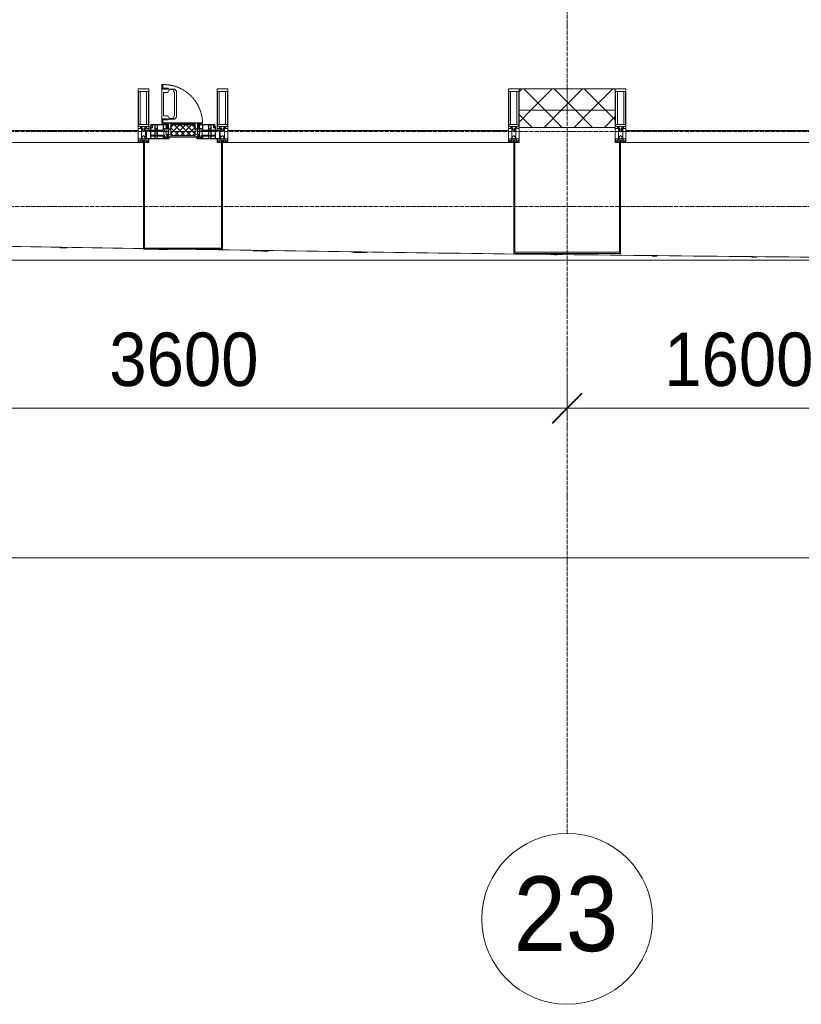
# Model space of a CAD drawing. Header units: millimetres. Extents: x 5617 to 106797, y 7718 to 221433.
# Tile 13 of 50: x 43887 to 47549, y 55813 to 60424. Entities that reach past the tile are written whole.
import ezdxf

# ---------------------------------------------------------------- set-up
doc = ezdxf.new("R2010")
doc.units = ezdxf.units.MM
for name, pattern in [('-D1-02х01', [3, 2, -1]), ('ADSK_Линия сетки', [25, 20, -2.5, 0, -2.5]), ('Линия сетки', [25, 20, -2.5, 0, -2.5])]:
    doc.linetypes.add(name, pattern=pattern)
for name, color, linetype, lineweight in [('Импосты витража', 7, 'Continuous', 18), ('Колонны', 7, 'Continuous', 18), ('Окна', 7, 'Continuous', 18), ('Оси', 7, 'Continuous', 9), ('Панели витража', 7, 'Continuous', 18), ('Размеры', 7, 'Continuous', 9), ('Размеры-100', 7, 'Continuous', 9), ('Стены разрез', 7, 'Continuous', 40), ('Стены штриховка', 7, 'Continuous', 40), ('Форма', 7, 'Continuous', 18), ('Формообразующий элемент-перекрытие', 7, 'Continuous', 18), ('Элементы узлов', 7, 'Continuous', 18)]:
    doc.layers.add(name, color=color, linetype=linetype, lineweight=lineweight)
doc.styles.add('Arial', font='arial.ttf', dxfattribs={"width": 0.9, "height": 250})
doc.styles.add('Arial_1', font='arial.ttf', dxfattribs={"width": 0.9, "height": 350})
doc.dimstyles.new('Основной_2_5_мм', dxfattribs={"dimscale": 304.8, "dimtxt": 255.06485, "dimasz": 0.463911, "dimexe": 0.492126, "dimexo": 0.492126, "dimgap": 0.098425, "dimtad": 1, "dimdec": 0, "dimdsep": 46, "dimtxsty": 'Arial', "dimblk1": 'OBLIQUE', "dimblk2": 'OBLIQUE', "dimsah": 1, "dimcen": 0.09, "dimdle": 0.492126, "dimazin": 2, "dimtfac": 1, "dimtdec": 4, "dimtix": 1, "dimtmove": 0, "dimatfit": 3, "dimfxl": 1, "dimtvp": 1, "dimtolj": 1, "dimtzin": 0, "dimlwd": 20, "dimlwe": 20, "dimarcsym": 2})
pattern_1 = [(45, (0, 0), (-70.71068, 70.71068), []), (135, (0, 0), (-70.71068, -70.71068), [])]

# ---------------------------------------------------------------- blocks, each defined once
blk = doc.blocks.new('System Panel - A_PAN_Glass-6500721-МКСС_K3_L22__72_750_')
at = {"layer": 'Панели витража', "color": 254, "lineweight": 5, "true_color": 0xcccccc}
for p, q in [((657.5, 0), (-657.5, 0)), ((-657.5, 0), (-657.5, -55)), ((657.5, -55), (657.5, 0)), ((-657.5, -55), (657.5, -55))]:
    blk.add_line(p, q, dxfattribs=at)
blk = doc.blocks.new('Rectangular Mullion - 50Wx250H-2623690-МКСС_K3_L22__72_750_')
at = {"layer": 'Элементы узлов', "color": 254, "lineweight": 5, "true_color": 0xcccccc}
for p, q in [((-25, 65.2), (-25, 250)), ((-25, 250), (0, 250)), ((-23, 237.3), (0, 237.3)), ((-23, 237.3), (-23, 73.6)), ((-14.9, 84), (-14.9, 237.3)), ((25, 250), (0, 250)), ((23, 237.3), (0, 237.3)), ((14.9, 84), (14.9, 237.3)), ((23, 237.3), (23, 73.6)), ((25, 65.2), (25, 250)), ((-14, 65.2), (-25, 65.2)), ((0, 84), (-23, 84)), ((-0.5, 73.6), (-23, 73.6)), ((-14, 71.3), (-14, 65.2)), ((-10, 71.3), (-14, 71.3)), ((-10, 53), (-10, 71.3)), ((-8.7, 53), (-10, 53)), ((-10, 53), (-10, 17)), ((-8.7, 53), (-7, 54.7)), ((-7, 65.2), (-5.9, 67.3)), ((-7, 65.2), (-7, 54.7)), ((-4.1, 67.3), (-5.9, 67.3)), ((-4.1, 67.3), (-2.9, 65.1)), ((-2.9, 65.1), (-2.9, 54.6)), ((-1.3, 53), (-2.9, 54.6)), ((0, 53), (-1.3, 53)), ((0, 84), (23, 84)), ((0, 53), (1.3, 53)), ((0.5, 73.6), (23, 73.6)), ((1.3, 53), (2.9, 54.6)), ((4.1, 67.3), (2.9, 65.1)), ((2.9, 65.1), (2.9, 54.6)), ((4.1, 67.3), (5.9, 67.3)), ((7, 65.2), (5.9, 67.3)), ((7, 65.2), (7, 54.7)), ((8.7, 53), (7, 54.7)), ((8.7, 53), (10, 53)), ((10, 71.3), (14, 71.3)), ((10, 53), (10, 71.3)), ((10, 53), (10, 17)), ((14, 71.3), (14, 65.2)), ((14, 65.2), (25, 65.2)), ((-23.8, 14.6), (-25, 14.2)), ((-25, 0), (-25, 14.2)), ((-22.3, 17), (-23.8, 17)), ((-23.8, 17), (-23.8, 14.6)), ((-22.5, 10.6), (-23.8, 14.6)), ((-22.5, 10.6), (-23.7, 9.9)), ((-23.7, 1.3), (-23.7, 9.9)), ((-23.7, 1.3), (-11.8, 1.3)), ((-23.2, 10.2), (-22.5, 8)), ((-22.5, 8), (-22.5, 4.5)), ((-21.3, 4.5), (-22.5, 4.5)), ((-22.3, 17), (-22.3, 16)), ((-22.3, 16), (-21.3, 16)), ((-19, 17.6), (-21.3, 16)), ((-21.3, 4.5), (-21.3, 6.5)), ((-21.3, 6.5), (-14.2, 6.5)), ((-18.4, 16.6), (-19, 17.6)), ((-7.4, 16.6), (-18.4, 16.6)), ((-14.2, 6.5), (-14.2, 4.5)), ((-13.2, 4.5), (-14.2, 4.5)), ((-13.2, 4.5), (-12.2, 7.2)), ((-12.7, 7.6), (-11.3, 11.4)), ((-12.7, 7.6), (-11.8, 6.9)), ((-12.2, 9), (-12.2, 14.8)), ((-12.2, 14.8), (0, 14.8)), ((-11.8, 1.3), (-11.8, 6.9)), ((-10.5, 11.2), (-11.3, 11.4)), ((-10.5, 1.5), (-10.5, 11.2)), ((-4.8, 1.5), (-10.5, 1.5)), ((-10, 17), (-7.5, 17)), ((-8.5, 23), (-1.5, 30)), ((-8.5, 18.5), (-8.5, 23)), ((-7.5, 18.5), (-8.5, 18.5)), ((-7.5, 17), (-7.5, 18.5)), ((-7.4, 18), (-7.4, 16.6)), ((-2.6, 18), (-7.4, 18)), ((0, 8), (-4.8, 8)), ((-4.8, 1.5), (-4.8, 8)), ((-2.6, 18), (-2.6, 16.8)), ((-2.6, 16.8), (0, 16.8)), ((-1.5, 30), (0, 30)), ((1.5, 30), (0, 30)), ((2.6, 16.8), (0, 16.8)), ((0, 14.8), (0, 16.8)), ((0, 14.8), (0, 16.8)), ((12.2, 14.8), (0, 14.8)), ((0, 0), (0, 8)), ((0, 8), (4.8, 8)), ((0, 0), (0, 8)), ((8.5, 23), (1.5, 30)), ((2.6, 18), (2.6, 16.8)), ((2.6, 18), (7.4, 18)), ((4.8, 1.5), (4.8, 8)), ((4.8, 1.5), (10.5, 1.5)), ((7.4, 18), (7.4, 16.6)), ((7.4, 16.6), (18.4, 16.6)), ((7.5, 18.5), (8.5, 18.5)), ((7.5, 17), (7.5, 18.5)), ((10, 17), (7.5, 17)), ((8.5, 18.5), (8.5, 23)), ((10.5, 11.2), (11.3, 11.4)), ((10.5, 1.5), (10.5, 11.2)), ((12.7, 7.6), (11.3, 11.4)), ((12.7, 7.6), (11.8, 6.9)), ((11.8, 1.3), (11.8, 6.9)), ((23.7, 1.3), (11.8, 1.3)), ((12.2, 9), (12.2, 14.8)), ((13.2, 4.5), (12.2, 7.2)), ((13.2, 4.5), (14.2, 4.5)), ((21.3, 6.5), (14.2, 6.5)), ((14.2, 6.5), (14.2, 4.5)), ((18.4, 16.6), (19, 17.6)), ((19, 17.6), (21.3, 16)), ((22.3, 16), (21.3, 16)), ((21.3, 4.5), (21.3, 6.5)), ((21.3, 4.5), (22.5, 4.5)), ((22.3, 17), (22.3, 16)), ((22.3, 17), (23.8, 17)), ((22.5, 10.6), (23.8, 14.6)), ((22.5, 10.6), (23.7, 9.9)), ((23.2, 10.2), (22.5, 8)), ((22.5, 8), (22.5, 4.5)), ((23.7, 1.3), (23.7, 9.9)), ((23.8, 17), (23.8, 14.6)), ((23.8, 14.6), (25, 14.2)), ((25, 0), (25, 14.2)), ((-25, 0), (0, 0)), ((25, 0), (0, 0))]:
    blk.add_line(p, q, dxfattribs=at)
for centre, start, end in [((-0.5, 73.1), 360, 90), ((0.5, 73.1), 90, 180)]:
    blk.add_arc(centre, 0.5, start, end, dxfattribs=at)
blk = doc.blocks.new('Rectangular Mullion - R_StandardFrame_50Wx250H-6500850-МКСС_K3_L22__72_750_')
at = {"layer": 'Импосты витража', "color": 254, "lineweight": 5, "true_color": 0xcccccc}
for p, q in [((-25, 0), (-25, 250)), ((-25, 250), (25, 250)), ((25, 250), (25, 0)), ((0, 0), (-25, 0)), ((25, 0), (5, 0))]:
    blk.add_line(p, q, dxfattribs=at)
blk = doc.blocks.new('Rectangular Mullion - R_StandardFrame_50Wx250H-V29-МКСС_K3_L22__72_750_')
at = {"layer": 'Импосты витража', "color": 254, "lineweight": 5, "true_color": 0xcccccc}
for p, q in [((-25, 0), (-25, 250)), ((-25, 250), (25, 250)), ((25, 250), (25, 0)), ((-5, 0), (-25, 0)), ((25, 0), (0, 0))]:
    blk.add_line(p, q, dxfattribs=at)
blk = doc.blocks.new('A_PAN_Створка - 383мм 7_1-V37-МКСС_K3_L22__72_750_')
at = {"layer": 'Панели витража', "lineweight": 5, "true_color": 0xcccccc}
h = blk.add_hatch(dxfattribs=at)
h.set_pattern_fill('FP_10', color=254, style=0, pattern_type=2)
h.set_pattern_definition([(225, (91750, 59850), (14.1421356, -14.1421356), []), (315, (91750, 59850), (14.1421356, 14.1421356), [])])
h.paths.add_polyline_path([(12.5, -31.8), (-54.5, -31.8), (-54.9, -34.1), (-57.2, -36.4), (-57.2, -60.8), (-54.6, -63.4), (-53.6, -82.7), (54.6, -81.8), (54.6, -63.4), (57.2, -60.8), (57.2, -36.4), (54.9, -34.1), (54.5, -31.8)])
at = {"layer": 'Окна', "color": 254, "lineweight": 5, "true_color": 0xcccccc}
for p, q in [((-67.9, -17), (-171, -17)), ((-171, -17), (-171, -57)), ((-171, -18.5), (-153.5, -18.5)), ((-153.5, -18.5), (-152, -20)), ((-152, -20), (-152, -73.5)), ((-150.5, -17), (-150.5, -29.4)), ((-132.4, -18.6), (-150.5, -18.6)), ((-150.5, -29.4), (-132.4, -29.4)), ((-150.5, -33.6), (-150.5, -68)), ((-136.3, -33.6), (-150.5, -33.6)), ((-137.2, -31), (-135.8, -35)), ((-132.5, -31), (-137.2, -31)), ((-132.1, -36.8), (-135.8, -35)), ((-132.5, -31.9), (-133.4, -33.7)), ((-133.4, -33.7), (-130.1, -35.3)), ((-132.5, -31.9), (-132.5, -31)), ((-132.4, -29.4), (-132.4, -18.6)), ((-132.1, -49), (-132.1, -36.8)), ((-131, -18.2), (-131, -29.5)), ((-120.8, -18.2), (-131, -18.2)), ((-131, -29.5), (-120.8, -29.5)), ((-131, -30.9), (-131, -33)), ((-120.8, -30.9), (-131, -30.9)), ((-129.4, -34.6), (-131, -33)), ((-130.1, -35.3), (-129.4, -34.6)), ((-130.1, -35.3), (-130.1, -50.4)), ((-122.4, -34.6), (-120.8, -33)), ((-121.7, -35.3), (-122.4, -34.6)), ((-118.4, -33.7), (-121.7, -35.3)), ((-121.7, -35.3), (-121.7, -50.4)), ((-120.8, -18.2), (-120.8, -29.5)), ((-120.8, -30.9), (-120.8, -33)), ((-119.7, -36.8), (-115.9, -35)), ((-119.7, -49), (-119.7, -36.8)), ((-119.3, -18.6), (-92.5, -18.6)), ((-119.3, -29.4), (-119.3, -18.6)), ((-92.5, -29.4), (-119.3, -29.4)), ((-119.3, -31), (-114.6, -31)), ((-119.3, -31.9), (-119.3, -31)), ((-119.3, -31.9), (-118.4, -33.7)), ((-114.6, -31), (-115.9, -35)), ((-94.1, -33.5), (-115.4, -33.5)), ((-89.9, -35.1), (-94.1, -33.5)), ((-92.5, -18.6), (-92.5, -29.4)), ((-90.8, -18.5), (-90.8, -29.4)), ((-87.3, -18.5), (-90.8, -18.5)), ((-90.8, -29.4), (-85.9, -29.4)), ((-89.9, -32.5), (-89.9, -35.1)), ((-85.9, -32.5), (-89.9, -32.5)), ((-89.9, -35.1), (-89.9, -50.9)), ((-87.3, -20.4), (-87.3, -18.5)), ((-87.3, -20.4), (-87.3, -21.9)), ((-84.8, -20.4), (-87.3, -20.4)), ((-87.3, -21.9), (-85.9, -21.9)), ((-85.9, -18.2), (-85.9, -20.4)), ((-75.9, -18.2), (-85.9, -18.2)), ((-85.9, -21.9), (-85.9, -29.4)), ((-85.9, -29.4), (-85.9, -32.5)), ((-85.9, -53.5), (-78, -45.6)), ((-83.4, -20.4), (-84.8, -20.4)), ((-70, -33.8), (-83.4, -20.4)), ((-78, -84), (-78, -23.5)), ((-78, -23.5), (-67.9, -23.5)), ((-78, -36.8), (-70, -36.8)), ((-78, -45.6), (-78, -36.8)), ((-75.9, -21.5), (-75.9, -18.2)), ((-75.9, -21.5), (-75.9, -23.5)), ((-74.9, -21.5), (-75.9, -21.5)), ((-75.9, -23.5), (-73, -23.5)), ((-74.9, -17.9), (-74.9, -21.5)), ((-68.9, -17.9), (-74.9, -17.9)), ((-67.2, -29.3), (-73, -23.5)), ((-61.4, -23.5), (-70, -32.1)), ((-70, -32.1), (-70, -62.5)), ((-70, -36.8), (-70, -33.8)), ((-68.9, -21.5), (-68.9, -17.9)), ((-67.9, -21.5), (-68.9, -21.5)), ((-61.4, -23.5), (-67.9, -17)), ((-67.9, -17), (-67.9, -23.5)), ((-67.9, -21.5), (-67.9, -23.5)), ((-67.9, -23.5), (-64.6, -26.8)), ((-67.9, -23.5), (-64.6, -26.8)), ((-64.6, -26.8), (-67.2, -29.3)), ((-64.6, -26.8), (-61.4, -23.5)), ((61.4, -23.5), (-61.4, -23.5)), ((67.9, -17), (61.4, -23.5)), ((70, -32.1), (61.4, -23.5)), ((61.4, -23.5), (64.6, -26.8)), ((67.9, -23.5), (64.6, -26.8)), ((64.6, -26.8), (67.9, -23.5)), ((64.6, -26.8), (67.2, -29.3)), ((67.2, -29.3), (73, -23.5)), ((67.9, -23.5), (67.9, -17)), ((171, -17), (67.9, -17)), ((67.9, -21.5), (67.9, -23.5)), ((67.9, -21.5), (68.9, -21.5)), ((67.9, -23.5), (78, -23.5)), ((68.9, -17.9), (74.9, -17.9)), ((68.9, -21.5), (68.9, -17.9)), ((70, -33.8), (83.4, -20.4)), ((70, -62.5), (70, -32.1)), ((70, -36.8), (70, -33.8)), ((78, -36.8), (70, -36.8)), ((75.9, -23.5), (73, -23.5)), ((74.9, -17.9), (74.9, -21.5)), ((74.9, -21.5), (75.9, -21.5)), ((75.9, -18.2), (85.9, -18.2)), ((75.9, -21.5), (75.9, -18.2)), ((75.9, -21.5), (75.9, -23.5)), ((78, -23.5), (78, -84)), ((78, -45.6), (78, -36.8)), ((85.9, -53.5), (78, -45.6)), ((83.4, -20.4), (84.8, -20.4)), ((84.8, -20.4), (87.3, -20.4)), ((85.9, -18.2), (85.9, -20.4)), ((85.9, -21.9), (85.9, -29.4)), ((87.3, -21.9), (85.9, -21.9)), ((85.9, -29.4), (85.9, -32.5)), ((90.8, -29.4), (85.9, -29.4)), ((85.9, -32.5), (89.9, -32.5)), ((87.3, -18.5), (90.8, -18.5)), ((87.3, -20.4), (87.3, -18.5)), ((87.3, -20.4), (87.3, -21.9)), ((89.9, -32.5), (89.9, -35.1)), ((89.9, -35.1), (94.1, -33.5)), ((89.9, -35.1), (89.9, -50.9)), ((90.8, -18.5), (90.8, -29.4)), ((92.5, -18.6), (92.5, -29.4)), ((119.3, -18.6), (92.5, -18.6)), ((92.5, -29.4), (119.3, -29.4)), ((94.1, -33.5), (115.4, -33.5)), ((114.6, -31), (115.9, -35)), ((119.3, -31), (114.6, -31)), ((119.7, -36.8), (115.9, -35)), ((119.3, -31.9), (118.4, -33.7)), ((118.4, -33.7), (121.7, -35.3)), ((119.3, -29.4), (119.3, -18.6)), ((119.3, -31.9), (119.3, -31)), ((119.7, -49), (119.7, -36.8)), ((120.8, -18.2), (120.8, -29.5)), ((120.8, -18.2), (131, -18.2)), ((131, -29.5), (120.8, -29.5)), ((120.8, -30.9), (120.8, -33)), ((120.8, -30.9), (131, -30.9)), ((122.4, -34.6), (120.8, -33)), ((121.7, -35.3), (122.4, -34.6)), ((121.7, -35.3), (121.7, -50.4)), ((129.4, -34.6), (131, -33)), ((130.1, -35.3), (129.4, -34.6)), ((133.4, -33.7), (130.1, -35.3)), ((130.1, -35.3), (130.1, -50.4)), ((131, -18.2), (131, -29.5)), ((131, -30.9), (131, -33)), ((132.1, -36.8), (135.8, -35)), ((132.1, -49), (132.1, -36.8)), ((132.4, -18.6), (150.5, -18.6)), ((132.4, -29.4), (132.4, -18.6)), ((150.5, -29.4), (132.4, -29.4)), ((132.5, -31), (137.2, -31)), ((132.5, -31.9), (132.5, -31)), ((132.5, -31.9), (133.4, -33.7)), ((137.2, -31), (135.8, -35)), ((136.3, -33.6), (150.5, -33.6)), ((150.5, -17), (150.5, -29.4)), ((150.5, -33.6), (150.5, -68)), ((153.5, -18.5), (152, -20)), ((152, -20), (152, -73.5)), ((171, -18.5), (153.5, -18.5)), ((171, -57), (171, -17)), ((-171, -55.5), (-152, -55.5)), ((-171, -57), (-156, -57)), ((-153, -60), (-153, -73.5)), ((-153, -73.5), (-150, -73.5)), ((-136.4, -52.4), (-150.5, -52.4)), ((-150.5, -56.6), (-132.4, -56.6)), ((-150.5, -68), (-143.5, -68)), ((-150.5, -69.5), (-150.5, -73.5)), ((-145, -69.5), (-150.5, -69.5)), ((-150, -73.5), (-150, -84)), ((-150, -84), (-78, -84)), ((-148.5, -81), (-148.5, -82.5)), ((-143.5, -81), (-148.5, -81)), ((-148.5, -82.5), (-132.4, -82.5)), ((-145, -69.5), (-145, -79.5)), ((-143.5, -68), (-143.5, -81)), ((-137.2, -54.8), (-135.8, -50.8)), ((-132.5, -54.8), (-137.2, -54.8)), ((-132.1, -49), (-135.8, -50.8)), ((-133.4, -52), (-130.1, -50.4)), ((-132.5, -53.8), (-133.4, -52)), ((-132.5, -53.8), (-132.5, -54.8)), ((-132.4, -56.6), (-132.4, -82.5)), ((-129.4, -51.1), (-131, -52.7)), ((-131, -55.1), (-131, -52.7)), ((-120.8, -55.1), (-131, -55.1)), ((-131, -56.5), (-131, -62.6)), ((-131, -56.5), (-120.8, -56.5)), ((-120.8, -62.6), (-131, -62.6)), ((-131, -64.6), (-120.8, -64.6)), ((-131, -82.5), (-131, -64.6)), ((-131, -82.5), (-120.8, -82.5)), ((-130.1, -50.4), (-129.4, -51.1)), ((-121.7, -50.4), (-122.4, -51.1)), ((-122.4, -51.1), (-120.8, -52.7)), ((-118.4, -52), (-121.7, -50.4)), ((-120.8, -55.1), (-120.8, -52.7)), ((-120.8, -56.5), (-120.8, -62.6)), ((-120.8, -82.5), (-120.8, -64.6)), ((-119.7, -49), (-115.9, -50.8)), ((-119.3, -53.8), (-118.4, -52)), ((-119.3, -53.8), (-119.3, -54.8)), ((-119.3, -54.8), (-114.6, -54.8)), ((-119.3, -56.6), (-119.3, -82.5)), ((-92.5, -56.6), (-119.3, -56.6)), ((-119.3, -82.5), (-92.5, -82.5)), ((-114.6, -54.8), (-115.9, -50.8)), ((-94.1, -52.5), (-115.3, -52.5)), ((-89.9, -50.9), (-94.1, -52.5)), ((-92.5, -56.6), (-92.5, -82.5)), ((-73.9, -87.5), (-91.5, -87.5)), ((-91.5, -87.5), (-91.5, -92)), ((-91.5, -92), (91.5, -92)), ((-90.8, -56.6), (-85.9, -56.6)), ((-90.8, -62.7), (-90.8, -56.6)), ((-80.4, -62.7), (-90.8, -62.7)), ((-90.8, -64.6), (-90.8, -82.5)), ((-80.1, -64.6), (-90.8, -64.6)), ((-90.8, -82.5), (-79.5, -82.5)), ((-89.9, -52.2), (-89.9, -50.9)), ((-89.9, -52.2), (-88.6, -53.5)), ((-85.9, -53.5), (-88.6, -53.5)), ((-85.9, -56.6), (-85.9, -53.5)), ((-78, -84), (-85, -84)), ((-85, -84), (-85, -87.5)), ((-85, -87.5), (-78, -87.5)), ((-80.4, -61.1), (-80.4, -62.7)), ((-78, -61.1), (-80.4, -61.1)), ((-80.1, -66.1), (-80.1, -64.6)), ((-78, -66.1), (-80.1, -66.1)), ((-79.5, -80.6), (-78, -80.6)), ((-79.5, -82.5), (-79.5, -80.6)), ((-78, -66.1), (-78, -61.1)), ((-78, -87.5), (-78, -84)), ((-70, -62.5), (-73.9, -62.5)), ((-73.9, -62.5), (-73.9, -87.5)), ((73.9, -62.5), (70, -62.5)), ((73.9, -87.5), (73.9, -62.5)), ((91.5, -87.5), (73.9, -87.5)), ((78, -61.1), (80.4, -61.1)), ((78, -66.1), (78, -61.1)), ((78, -66.1), (80.1, -66.1)), ((79.5, -80.6), (78, -80.6)), ((78, -87.5), (78, -84)), ((78, -84), (85, -84)), ((78, -84), (150, -84)), ((85, -87.5), (78, -87.5)), ((79.5, -82.5), (79.5, -80.6)), ((90.8, -82.5), (79.5, -82.5)), ((80.1, -64.6), (90.8, -64.6)), ((80.1, -66.1), (80.1, -64.6)), ((80.4, -61.1), (80.4, -62.7)), ((80.4, -62.7), (90.8, -62.7)), ((85, -84), (85, -87.5)), ((85.9, -53.5), (88.6, -53.5)), ((85.9, -56.6), (85.9, -53.5)), ((90.8, -56.6), (85.9, -56.6)), ((89.9, -52.2), (88.6, -53.5)), ((89.9, -50.9), (94.1, -52.5)), ((89.9, -52.2), (89.9, -50.9)), ((90.8, -62.7), (90.8, -56.6)), ((90.8, -64.6), (90.8, -82.5)), ((91.5, -92), (91.5, -87.5)), ((92.5, -56.6), (119.3, -56.6)), ((92.5, -56.6), (92.5, -82.5)), ((119.3, -82.5), (92.5, -82.5)), ((94.1, -52.5), (115.3, -52.5)), ((114.6, -54.8), (115.9, -50.8)), ((119.3, -54.8), (114.6, -54.8)), ((119.7, -49), (115.9, -50.8)), ((118.4, -52), (121.7, -50.4)), ((119.3, -53.8), (118.4, -52)), ((119.3, -53.8), (119.3, -54.8)), ((119.3, -56.6), (119.3, -82.5)), ((122.4, -51.1), (120.8, -52.7)), ((120.8, -55.1), (120.8, -52.7)), ((120.8, -55.1), (131, -55.1)), ((120.8, -56.5), (120.8, -62.6)), ((131, -56.5), (120.8, -56.5)), ((120.8, -62.6), (131, -62.6)), ((120.8, -82.5), (120.8, -64.6)), ((131, -64.6), (120.8, -64.6)), ((131, -82.5), (120.8, -82.5)), ((121.7, -50.4), (122.4, -51.1)), ((130.1, -50.4), (129.4, -51.1)), ((129.4, -51.1), (131, -52.7)), ((133.4, -52), (130.1, -50.4)), ((131, -55.1), (131, -52.7)), ((131, -56.5), (131, -62.6)), ((131, -82.5), (131, -64.6)), ((132.1, -49), (135.8, -50.8)), ((150.5, -56.6), (132.4, -56.6)), ((132.4, -56.6), (132.4, -82.5)), ((148.5, -82.5), (132.4, -82.5)), ((132.5, -53.8), (133.4, -52)), ((132.5, -53.8), (132.5, -54.8)), ((132.5, -54.8), (137.2, -54.8)), ((137.2, -54.8), (135.8, -50.8)), ((136.4, -52.4), (150.5, -52.4)), ((143.5, -68), (143.5, -81)), ((150.5, -68), (143.5, -68)), ((143.5, -81), (148.5, -81)), ((145, -69.5), (150.5, -69.5)), ((145, -69.5), (145, -79.5)), ((148.5, -81), (148.5, -82.5)), ((150, -84), (150, -73.5)), ((150, -73.5), (153, -73.5)), ((150.5, -69.5), (150.5, -73.5)), ((171, -55.5), (152, -55.5)), ((153, -73.5), (153, -60)), ((156, -57), (171, -57))]:
    blk.add_line(p, q, dxfattribs=at)
at = {"layer": 'Окна', "color": 7, "lineweight": 5, "true_color": 0xf4f4f4}
for p, q in [((95.1, -87.5), (95.1, -105.1)), ((99.6, -87.5), (95.1, -87.5)), ((99.6, -270.5), (99.6, -87.5)), ((39.7, -109), (31.1, -117.6)), ((31.1, -117.6), (31.1, -240.4)), ((41.4, -123.8), (39.1, -124.2)), ((39.1, -179), (39.1, -124.2)), ((70.1, -109), (39.7, -109)), ((41.4, -123.8), (43.5, -121.7)), ((45, -113.3), (42.3, -118.2)), ((42.3, -118.2), (43.5, -121.7)), ((45.9, -111.2), (45, -113.3)), ((63.3, -111.2), (45.9, -111.2)), ((64.1, -113), (63.3, -111.2)), ((64.1, -113), (66.7, -117)), ((66.7, -117), (68.6, -118.3)), ((68.6, -118.3), (68.6, -121.6)), ((68.6, -121.6), (71.1, -124.1)), ((70.1, -105.1), (70.1, -109)), ((95.1, -105.1), (70.1, -105.1)), ((71.1, -124.1), (89.5, -124.1)), ((74.1, -109.6), (74.1, -105.1)), ((89.1, -109.6), (74.1, -109.6)), ((89.1, -105.1), (89.1, -109.6)), ((89.5, -124.1), (90.6, -125.2)), ((90.6, -125.2), (90.6, -232.8)), ((93.1, -109.6), (93.1, -105.1)), ((97.9, -109.6), (93.1, -109.6)), ((97.9, -95.6), (95.1, -95.6)), ((97.9, -95.6), (97.9, -109.6)), ((39.1, -179), (39.1, -233.8)), ((39.7, -249), (31.1, -240.4)), ((41.4, -234.2), (39.1, -233.8)), ((70.1, -249), (39.7, -249)), ((41.4, -234.2), (43.5, -236.3)), ((42.3, -239.8), (43.5, -236.3)), ((45, -244.7), (42.3, -239.8)), ((45.9, -246.8), (45, -244.7)), ((63.3, -246.8), (45.9, -246.8)), ((64.1, -245), (63.3, -246.8)), ((64.1, -245), (66.7, -241)), ((66.7, -241), (68.6, -239.7)), ((68.6, -236.4), (71.1, -233.9)), ((68.6, -239.7), (68.6, -236.4)), ((70.1, -252.9), (70.1, -249)), ((95.1, -252.9), (70.1, -252.9)), ((71.1, -233.9), (89.5, -233.9)), ((74.1, -248.4), (74.1, -252.9)), ((89.1, -248.4), (74.1, -248.4)), ((89.1, -252.9), (89.1, -248.4)), ((89.5, -233.9), (90.6, -232.8)), ((93.1, -248.4), (93.1, -252.9)), ((97.9, -248.4), (93.1, -248.4)), ((95.1, -270.5), (95.1, -252.9)), ((97.9, -262.4), (95.1, -262.4)), ((99.6, -270.5), (95.1, -270.5)), ((97.9, -262.4), (97.9, -248.4))]:
    blk.add_line(p, q, dxfattribs=at)
at = {"layer": 'Окна', "color": 254, "lineweight": 5, "true_color": 0xcccccc}
for centre, start, end in [((-156, -60), 0, 90), ((156, -60), 90, 180)]:
    blk.add_arc(centre, 3, start, end, dxfattribs=at)
at = {"layer": 'Окна', "color": 254, "linetype": '-D1-02х01', "lineweight": 5, "true_color": 0xcccccc}
blk.add_arc((91.4, -87.5), 183, 181.4091, 271.1445, dxfattribs=at)
at = {"layer": 'Элементы узлов', "color": 254, "lineweight": 5, "true_color": 0xcccccc}
for p, q in [((-70, -32.1), (-61.4, -23.5)), ((-70, -62.5), (-70, -32.1)), ((-67.8, -38.3), (-65.7, -37.4)), ((-67.8, -55.7), (-67.8, -38.3)), ((-65.7, -37.4), (-60.8, -34.7)), ((61.4, -23.5), (-61.4, -23.5)), ((-60.8, -34.7), (-57.3, -35.9)), ((-55.2, -33.8), (-57.3, -35.9)), ((-54.9, -34.1), (-57.2, -36.4)), ((-57.2, -36.4), (-57.2, -60.8)), ((-55.2, -33.8), (-54.8, -31.5)), ((-54.9, -25.8), (-53.9, -24.8)), ((-54.9, -29.5), (-54.9, -25.8)), ((-53.9, -30.5), (-54.9, -29.5)), ((-54.5, -31.8), (-54.9, -34.1)), ((0, -31.5), (-54.8, -31.5)), ((54.5, -31.8), (-54.5, -31.8)), ((-53.9, -24.8), (53.9, -24.8)), ((53.9, -30.5), (-53.9, -30.5)), ((0, -31.5), (54.8, -31.5)), ((54.9, -25.8), (53.9, -24.8)), ((53.9, -30.5), (54.9, -29.5)), ((54.9, -34.1), (54.5, -31.8)), ((55.2, -33.8), (54.8, -31.5)), ((54.9, -29.5), (54.9, -25.8)), ((57.2, -36.4), (54.9, -34.1)), ((55.2, -33.8), (57.3, -35.9)), ((57.2, -60.8), (57.2, -36.4)), ((60.8, -34.7), (57.3, -35.9)), ((65.7, -37.4), (60.8, -34.7)), ((70, -32.1), (61.4, -23.5)), ((67.8, -38.3), (65.7, -37.4)), ((67.8, -55.7), (67.8, -38.3)), ((70, -62.5), (70, -32.1)), ((-91.5, -87.5), (-73.9, -87.5)), ((-91.5, -92), (-91.5, -87.5)), ((-91.5, -92), (91.5, -92)), ((-83.4, -90.3), (-83.4, -87.5)), ((-83.4, -90.3), (-69.4, -90.3)), ((-73.9, -62.5), (-70, -62.5)), ((-73.9, -87.5), (-73.9, -62.5)), ((-69.4, -66.5), (-73.9, -66.5)), ((-73.9, -81.5), (-69.4, -81.5)), ((-69.4, -85.5), (-73.9, -85.5)), ((-69.4, -81.5), (-69.4, -66.5)), ((-69.4, -90.3), (-69.4, -85.5)), ((-61.7, -62.5), (-67.9, -62.5)), ((-67.9, -62.5), (-67.9, -89.3)), ((-67.9, -89.3), (-66.9, -90.3)), ((-66, -56.5), (-67.8, -55.7)), ((-66.9, -90.3), (-57.4, -90.3)), ((-66, -56.5), (-62, -59.1)), ((-62, -59.1), (-60.7, -61)), ((-61.7, -64.9), (-61.7, -62.5)), ((-60.1, -67.7), (-61.7, -64.9)), ((-60.7, -61), (-57.4, -61)), ((-56.4, -67.7), (-60.1, -67.7)), ((-57.4, -61), (-54.9, -63.5)), ((-57.4, -90.3), (-56.4, -89.4)), ((-57.2, -60.8), (-54.6, -63.4)), ((-56.4, -89.4), (-56.4, -67.7)), ((-54.9, -63.5), (-54.9, -81.9)), ((-54.9, -81.9), (-53.8, -83)), ((-54.9, -85.6), (-53.9, -84.6)), ((-54.9, -89.3), (-54.9, -85.6)), ((-53.9, -90.3), (-54.9, -89.3)), ((-54.6, -63.4), (-54.6, -81.8)), ((-54.6, -81.8), (-53.6, -82.7)), ((-53.9, -84.6), (53.9, -84.6)), ((53.9, -90.3), (-53.9, -90.3)), ((53.8, -83), (-53.8, -83)), ((-53.6, -82.7), (53.6, -82.7)), ((53.6, -82.7), (54.6, -81.8)), ((54.9, -81.9), (53.8, -83)), ((54.9, -85.6), (53.9, -84.6)), ((53.9, -90.3), (54.9, -89.3)), ((54.6, -63.4), (57.2, -60.8)), ((54.6, -81.8), (54.6, -63.4)), ((57.4, -61), (54.9, -63.5)), ((54.9, -63.5), (54.9, -81.9)), ((54.9, -89.3), (54.9, -85.6)), ((56.4, -67.7), (60.1, -67.7)), ((56.4, -89.4), (56.4, -67.7)), ((57.4, -90.3), (56.4, -89.4)), ((60.7, -61), (57.4, -61)), ((66.9, -90.3), (57.4, -90.3)), ((60.1, -67.7), (61.7, -64.9)), ((62, -59.1), (60.7, -61)), ((61.7, -62.5), (67.9, -62.5)), ((61.7, -64.9), (61.7, -62.5)), ((66, -56.5), (62, -59.1)), ((66, -56.5), (67.8, -55.7)), ((67.9, -89.3), (66.9, -90.3)), ((67.9, -62.5), (67.9, -89.3)), ((69.4, -66.5), (73.9, -66.5)), ((69.4, -81.5), (69.4, -66.5)), ((73.9, -81.5), (69.4, -81.5)), ((69.4, -85.5), (73.9, -85.5)), ((69.4, -90.3), (69.4, -85.5)), ((83.4, -90.3), (69.4, -90.3)), ((73.9, -62.5), (70, -62.5)), ((73.9, -87.5), (73.9, -62.5)), ((91.5, -87.5), (73.9, -87.5)), ((83.4, -90.3), (83.4, -87.5)), ((91.5, -92), (91.5, -87.5))]:
    blk.add_line(p, q, dxfattribs=at)
blk = doc.blocks.new('Rectangular Mullion - R_StandardFrame_50Wx250H-V32-МКСС_K3_L22__72_750_')
at = {"layer": 'Импосты витража', "color": 254, "lineweight": 5, "true_color": 0xcccccc}
for p, q in [((-25, 0), (-25, 250)), ((-25, 250), (25, 250)), ((25, 250), (25, 57)), ((0, 0), (-25, 0)), ((25, 0), (5, 0)), ((25, 17), (25, 0))]:
    blk.add_line(p, q, dxfattribs=at)
blk = doc.blocks.new('Rectangular Mullion - R_StandardFrame_50Wx250H-V30-МКСС_K3_L22__72_750_')
at = {"layer": 'Импосты витража', "color": 254, "lineweight": 5, "true_color": 0xcccccc}
for p, q in [((-25, 57), (-25, 250)), ((-25, 250), (25, 250)), ((25, 250), (25, 0)), ((-25, 0), (-25, 17)), ((-5, 0), (-25, 0)), ((25, 0), (0, 0))]:
    blk.add_line(p, q, dxfattribs=at)
blk = doc.blocks.new('A_SLK_PAN_Type1 - Прямой тип панели с перфорацией Ф1_1-6626303-МКСС_K3_L22__72_750_')
at = {"layer": 'Колонны', "color": 254, "lineweight": 5, "true_color": 0xcccccc}
for p, q in [((-180, 0), (-185, 0)), ((-185, 0), (-185, -500)), ((-180, -495), (-180, 0)), ((180, 0), (180, -495)), ((185, 0), (180, 0)), ((185, -500), (185, 0)), ((-185, -500), (185, -500)), ((180, -495), (-180, -495))]:
    blk.add_line(p, q, dxfattribs=at)
blk = doc.blocks.new('A_SLK_PAN_Type1 - Прямой тип панели-5878310-МКСС_K3_L22__72_750_')
at = {"layer": 'Колонны', "color": 254, "lineweight": 5, "true_color": 0xcccccc}
for p, q in [((-245, 0), (-250, 0)), ((-250, 0), (-250, -520)), ((-245, -515), (-245, 0)), ((245, 0), (245, -515)), ((250, 0), (245, 0)), ((250, -520), (250, 0)), ((-250, -520), (250, -520)), ((245, -515), (-245, -515))]:
    blk.add_line(p, q, dxfattribs=at)
blk = doc.blocks.new('135_SLK_K3_AR_FCD_rvt-1-МКСС_K3_L22__72_750_')
at = {"layer": 'Стены разрез', "lineweight": 5, "true_color": 0xcccccc}
h = blk.add_hatch(dxfattribs=at)
h.set_pattern_fill('FP_5', color=254, style=0, pattern_type=2)
h.set_pattern_definition(pattern_1)
h.paths.add_polyline_path([(93775, 60000), (93775, 60100), (93325, 60100), (93325, 60000), (93680.8, 60000)])
h = blk.add_hatch(dxfattribs=at)
h.set_pattern_fill('FP_5', color=254, style=0, pattern_type=2)
h.set_pattern_definition(pattern_1)
h.paths.add_polyline_path([(93775, 59920), (93775, 60000), (93325, 60000), (93325, 59920), (93680.8, 59920)])
at = {"layer": 'Стены разрез', "color": 254, "lineweight": 9, "true_color": 0xcccccc}
for p, q in [((93775, 60100), (93325, 60100)), ((93325, 60100), (93325, 59920)), ((93775, 59920), (93775, 60100)), ((93325, 59920), (93775, 59920))]:
    blk.add_line(p, q, dxfattribs=at)
at = {"layer": 'Стены штриховка', "color": 254, "lineweight": 9, "true_color": 0xcccccc}
blk.add_line((93325, 60000), (93775, 60000), dxfattribs=at)
at = {"layer": 'Форма', "color": 254, "lineweight": 5, "true_color": 0xcccccc}
blk.add_line((86061.9, 59298.7), (97701.4, 59297.7), dxfattribs=at)
at = {"layer": 'Форма', "color": 254, "lineweight": 9, "true_color": 0xcccccc}
blk.add_open_spline([(91709.2, 59350), (92259.4, 59341.1), (93405.1, 59324.7), (95146.2, 59306.9), (96932.7, 59297.3), (98719.2, 59297.3), (100505.6, 59307.6), (102292, 59326.7), (104078.3, 59353.5), (105864.5, 59387.1), (107650.5, 59426.7), (109138.8, 59463.9), (110329.3, 59495.9), (111073.4, 59516.6), (111594.2, 59531.5), (111891.9, 59540.1), (112077.9, 59545.6), (112226.7, 59549.9), (112338.3, 59553.2), (112449.9, 59556.5), (112561.5, 59559.8), (112673.1, 59563.1), (112821.9, 59567.5), (112970.7, 59571.9), (113119.6, 59576.4), (113231.1, 59579.7), (113342.7, 59583.1), (113454.3, 59586.4), (113566, 59589.8), (113677.5, 59593.2), (113789.1, 59596.5), (113900.8, 59599.9), (114012.4, 59603.3), (114124, 59606.7), (114235.5, 59610.1), (114347.2, 59613.5), (114458.8, 59616.9), (114570.4, 59620.2), (114681.9, 59623.6), (114793.6, 59627), (114905.3, 59630.4), (115016.8, 59633.8), (115128.3, 59637.2), (115240, 59640.5), (115351.7, 59643.9), (115463.2, 59647.3), (115574.7, 59650.6), (115686.4, 59654), (115798.1, 59657.3), (115909.6, 59660.6), (116002.6, 59663.4), (116077, 59665.6), (116132.9, 59667.2), (116188.7, 59668.9), (116263.1, 59671), (116356, 59673.7), (116448.9, 59676.4), (116523.4, 59678.6), (116597.9, 59680.7), (116691, 59683.4), (116802.4, 59686.5), (116895.3, 59689.1), (116969.7, 59691.2), (117025.7, 59692.7), (117081.6, 59694.2), (117156, 59696.3), (117248.8, 59698.7), (117341.6, 59701.2), (117416.1, 59703.1), (117472.2, 59704.6), (117528.2, 59706), (117583.9, 59707.4), (117639.6, 59708.8), (117695.2, 59710.1), (117750.8, 59711.5), (117806.6, 59712.8), (117853.2, 59713.9), (117890.6, 59714.8), (117918.7, 59715.4), (117946.8, 59716.1), (117984.1, 59716.9), (118030.5, 59717.9), (118085.9, 59719.1), (118141.3, 59720.3), (118196.8, 59721.4), (118252.6, 59722.5), (118299.3, 59723.4), (118336.9, 59724.1), (118365.3, 59724.6), (118393.6, 59725.1), (118430.8, 59725.8), (118476.7, 59726.6), (118531.3, 59727.4), (118586, 59728.2), (118641.1, 59729), (118696.9, 59729.7), (118744.3, 59730.2), (118782.7, 59730.6), (118811.9, 59730.9), (118841.3, 59731.1), (118880.4, 59731.4), (118929.2, 59731.7), (118987.2, 59731.9), (119063.5, 59731.9), (119156.1, 59731.5), (119225.4, 59730.6), (119258.3, 59730)], degree=3, knots=[-0.6295544, -0.6295544, -0.6295544, -0.6295544, -0.5918367, -0.5510204, -0.5102041, -0.4693878, -0.4285714, -0.3877551, -0.3469388, -0.3061224, -0.2653061, -0.2244898, -0.2040816, -0.1836735, -0.1734694, -0.1683673, -0.1632653, -0.1607143, -0.1581633, -0.1556122, -0.1530612, -0.1505102, -0.1479592, -0.1428571, -0.1403061, -0.1377551, -0.1352041, -0.1326531, -0.130102, -0.127551, -0.125, -0.122449, -0.119898, -0.1173469, -0.1147959, -0.1122449, -0.1096939, -0.1071429, -0.1045918, -0.1020408, -0.0994898, -0.0969388, -0.0943878, -0.0918367, -0.0892857, -0.0867347, -0.0841837, -0.0816327, -0.0790816, -0.0765306, -0.0739796, -0.0727041, -0.0714286, -0.0701531, -0.0688776, -0.0663265, -0.0637755, -0.0625, -0.0612245, -0.0586735, -0.0561224, -0.0535714, -0.0522959, -0.0510204, -0.0497449, -0.0484694, -0.0459184, -0.0433673, -0.0420918, -0.0408163, -0.0395408, -0.0382653, -0.0369898, -0.0357143, -0.0344388, -0.0331633, -0.0318878, -0.03125, -0.0306122, -0.0299745, -0.0293367, -0.0280612, -0.0267857, -0.0255102, -0.0242347, -0.0229592, -0.0216837, -0.0210459, -0.0204082, -0.0197704, -0.0191327, -0.0178571, -0.0165816, -0.0153061, -0.0140306, -0.0127551, -0.0114796, -0.0108418, -0.0102041, -0.0095663, -0.0089286, -0.0076531, -0.0063776, -0.005102, -0.002551, 0, 0, 0, 0], dxfattribs=at)
blk.add_open_spline([(90029, 59380), (90541, 59370), (91053, 59360.7), (91565, 59352.3)], degree=3, dxfattribs=at)
at = {"layer": 'Формообразующий элемент-перекрытие', "color": 254, "lineweight": 5, "true_color": 0xcccccc}
for points in [[(91207.5, 59355.7), (91196.1, 59355.9), (91184.7, 59356.1), (91173.3, 59356.3)], [(91679.5, 59347.9), (91665.1, 59348.2), (91650.7, 59348.4), (91636.2, 59348.6)], [(92612.9, 59334), (92589.9, 59334.3), (92566.9, 59334.6), (92543.9, 59335)], [(93033.7, 59328.4), (93033.3, 59328.4), (93032.9, 59328.4), (93032.5, 59328.4)], [(93501, 59322.7), (93497.8, 59322.7), (93494.6, 59322.7), (93491.3, 59322.8)], [(94438.9, 59312.8), (94429.1, 59312.9), (94419.4, 59313), (94409.6, 59313.1)]]:
    blk.add_open_spline(points, degree=3, dxfattribs=at)
for points, knots in [([(92150.5, 59340.7), (92137.2, 59340.9), (92113.4, 59341.2), (92089.5, 59341.6), (92078.9, 59341.7)], [0.616104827, 0.616104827, 0.616104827, 0.616104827, 0.617021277, 0.617755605, 0.617755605, 0.617755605, 0.617755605]), ([(93970, 59317.5), (93965.6, 59317.5), (93958.4, 59317.6), (93951.2, 59317.7), (93948.4, 59317.7)], [0.5741624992, 0.5741624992, 0.5741624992, 0.5741624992, 0.5744680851, 0.5746612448, 0.5746612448, 0.5746612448, 0.5746612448])]:
    blk.add_open_spline(points, degree=3, knots=knots, dxfattribs=at)
at = {"layer": 'Импосты витража', "color": 254, "lineweight": 5, "true_color": 0xcccccc, "extrusion": (0, 0, -1)}
for name, p in [('Rectangular Mullion - 50Wx250H-2623690-МКСС_K3_L22__72_750_', (-91565, 59850)), ('Rectangular Mullion - R_StandardFrame_50Wx250H-V30-МКСС_K3_L22__72_750_', (-91565, 59850)), ('Rectangular Mullion - 50Wx250H-2623690-МКСС_K3_L22__72_750_', (-91935, 59850)), ('Rectangular Mullion - R_StandardFrame_50Wx250H-V32-МКСС_K3_L22__72_750_', (-91935, 59850)), ('Rectangular Mullion - 50Wx250H-2623690-МКСС_K3_L22__72_750_', (-93300, 59850)), ('Rectangular Mullion - R_StandardFrame_50Wx250H-V29-МКСС_K3_L22__72_750_', (-93300, 59850)), ('Rectangular Mullion - 50Wx250H-2623690-МКСС_K3_L22__72_750_', (-93800, 59850)), ('Rectangular Mullion - R_StandardFrame_50Wx250H-6500850-МКСС_K3_L22__72_750_', (-93800, 59850))]:
    blk.add_blockref(name, p, dxfattribs=at)
at = {"layer": 'Колонны', "color": 254, "lineweight": 5, "true_color": 0xcccccc}
for name, p in [('A_SLK_PAN_Type1 - Прямой тип панели с перфорацией Ф1_1-6626303-МКСС_K3_L22__72_750_', (91750, 59850)), ('A_SLK_PAN_Type1 - Прямой тип панели-5878310-МКСС_K3_L22__72_750_', (93550, 59850))]:
    blk.add_blockref(name, p, dxfattribs=at)
at = {"layer": 'Панели витража', "color": 254, "lineweight": 5, "true_color": 0xcccccc, "rotation": 180}
for name, p in [('A_PAN_Створка - 383мм 7_1-V37-МКСС_K3_L22__72_750_', (91750, 59850)), ('System Panel - A_PAN_Glass-6500721-МКСС_K3_L22__72_750_', (90882.5, 59850)), ('System Panel - A_PAN_Glass-6500721-МКСС_K3_L22__72_750_', (92617.5, 59850)), ('System Panel - A_PAN_Glass-6500721-МКСС_K3_L22__72_750_', (94482.5, 59850))]:
    blk.add_blockref(name, p, dxfattribs=at)
blk = doc.blocks.new('Ось сетки - Круг_Ø8 мм-6577-МКСС_K3_L22__72_750_')
at = {"layer": 'Оси', "lineweight": 20}
for start, end in [(360, 180), (180, 360)]:
    blk.add_arc((0, 0), 4, start, end, dxfattribs=at)
blk = doc.blocks.new('DIMBLOCK14-МКСС_K3_L22__72_750_')
at = {"layer": 'Размеры-100', "lineweight": 20, "transparency": 16777216}
for p, q in [((42851.8, 58604.6), (42851.8, 58754.6)), ((46451.8, 58604.6), (46451.8, 58754.6)), ((42851.8, 58604.6), (46451.8, 58604.6)), ((42851.8, 58604.6), (42851.8, 58554.5)), ((46451.8, 58604.6), (46451.8, 58554.5))]:
    blk.add_line(p, q, dxfattribs=at)
at = {"layer": 'Размеры-100', "lineweight": 40, "transparency": 16777216}
for p, q in [((42851.8, 58604.6), (42922.5, 58675.3)), ((46451.8, 58604.6), (46522.5, 58675.3)), ((42851.8, 58604.6), (42781.1, 58533.9)), ((46451.8, 58604.6), (46381.1, 58533.9))]:
    blk.add_line(p, q, dxfattribs=at)
at = {"layer": 'Размеры-100', "color": 0, "lineweight": 20, "transparency": 16777216, "insert": (44306.5, 58959.1), "char_height": 250, "width": 828.765, "attachment_point": 1, "line_spacing_factor": 0.941778, "style": 'Arial'}
blk.add_mtext('3600', dxfattribs=at)
blk = doc.blocks.new('_Oblique')
at = {"color": 0, "linetype": 'ByBlock', "lineweight": -2}
blk.add_line((-0.5, -0.5), (0.5, 0.5), dxfattribs=at)
blk = doc.blocks.new('DIMBLOCK15-МКСС_K3_L22__72_750_')
at = {"layer": 'Размеры-100', "lineweight": 20, "transparency": 16777216}
for p, q in [((46451.8, 58604.6), (46451.8, 58754.6)), ((48051.8, 58604.6), (48051.8, 58754.6)), ((46451.8, 58604.6), (48051.8, 58604.6)), ((46451.8, 58604.6), (46451.8, 58554.5)), ((48051.8, 58604.6), (48051.8, 58554.5))]:
    blk.add_line(p, q, dxfattribs=at)
at = {"layer": 'Размеры-100', "lineweight": 40, "transparency": 16777216}
for p, q in [((46451.8, 58604.6), (46522.5, 58675.3)), ((48051.8, 58604.6), (48122.5, 58675.3)), ((46451.8, 58604.6), (46381.1, 58533.9)), ((48051.8, 58604.6), (47981.1, 58533.9))]:
    blk.add_line(p, q, dxfattribs=at)
at = {"layer": 'Размеры-100', "color": 0, "lineweight": 20, "transparency": 16777216, "insert": (46906.5, 58959.1), "char_height": 250, "width": 828.765, "attachment_point": 1, "line_spacing_factor": 0.941778, "style": 'Arial'}
blk.add_mtext('1600', dxfattribs=at)
blk = doc.blocks.new('DIMBLOCK25-МКСС_K3_L22__72_750_')
at = {"layer": 'Размеры-100', "lineweight": 20, "transparency": 16777216}
for p, q in [((28451.8, 57904.6), (28451.8, 58054.6)), ((72351.8, 57904.6), (72351.8, 58054.6)), ((28301.8, 57904.6), (72501.8, 57904.6)), ((28451.8, 57904.6), (28451.8, 57854.5)), ((72351.8, 57904.6), (72351.8, 57854.5))]:
    blk.add_line(p, q, dxfattribs=at)
at = {"layer": 'Размеры-100', "lineweight": 40, "transparency": 16777216}
for p, q in [((28451.8, 57904.6), (28522.5, 57975.3)), ((72351.8, 57904.6), (72422.5, 57975.3)), ((28451.8, 57904.6), (28381.1, 57833.9)), ((72351.8, 57904.6), (72281.1, 57833.9))]:
    blk.add_line(p, q, dxfattribs=at)
at = {"layer": 'Размеры-100', "color": 0, "lineweight": 20, "transparency": 16777216, "insert": (49970.1, 58259.1), "char_height": 250, "width": 1035.956, "attachment_point": 1, "line_spacing_factor": 0.941778, "style": 'Arial'}
blk.add_mtext('43900', dxfattribs=at)

msp = doc.modelspace()

# ---------------------------------------------------------------- linework, layer by layer
at = {"layer": 'Оси', "linetype": 'Линия сетки'}
msp.add_line((46451.8, 56613.5), (46451.8, 77580), dxfattribs=at)
at = {"layer": 'Оси', "linetype": 'ADSK_Линия сетки'}
for p, q in [((73201.8, 59900), (26921, 59900)), ((73201.8, 59550), (25651, 59550))]:
    msp.add_line(p, q, dxfattribs=at)

# ---------------------------------------------------------------- block references
at = {"lineweight": 5}
msp.add_blockref('135_SLK_K3_AR_FCD_rvt-1-МКСС_K3_L22__72_750_', (-47098.2, 0), dxfattribs=at)
at = {"layer": 'Оси', "lineweight": 20, "xscale": 99.99999999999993, "yscale": 99.99999999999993, "zscale": 99.99999999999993}
msp.add_blockref('Ось сетки - Круг_Ø8 мм-6577-МКСС_K3_L22__72_750_', (46451.8, 56213.5), dxfattribs=at)

# ---------------------------------------------------------------- texts
at = {"layer": 'Оси', "insert": (46201.2, 56412.4), "char_height": 350, "width": 606.076, "attachment_point": 1, "style": 'Arial_1'}
msp.add_mtext('23', dxfattribs=at)

# ---------------------------------------------------------------- dimensions: what is measured, and where the dimension line sits
at = {"layer": 'Размеры', "lineweight": 20}
for base, p1, p2, override, picture, middle in [((46451.8, 58604.6), (42851.8, 58704.5), (46451.8, 58704.5), {"dimpost": '<>', "dimfxl": 3600}, 'DIMBLOCK14-МКСС_K3_L22__72_750_', (44651.8, 58762.3)), ((48051.8, 58604.6), (46451.8, 58704.5), (48051.8, 58704.5), {"dimpost": '<>', "dimfxl": 1600}, 'DIMBLOCK15-МКСС_K3_L22__72_750_', (47251.8, 58762.2)), ((72351.8, 57904.6), (28451.8, 58004.5), (72351.8, 58004.5), {"dimpost": '<>', "dimfxl": 43900}, 'DIMBLOCK25-МКСС_K3_L22__72_750_', (50401.8, 58062.3))]:
    dim = msp.add_linear_dim(base=base, p1=p1, p2=p2, dimstyle='Основной_2_5_мм', override=override, dxfattribs=at)
    dim.commit()
    dim.dimension.update_dxf_attribs({"geometry": picture, "text_midpoint": middle})

doc.saveas('drawing.dxf')
